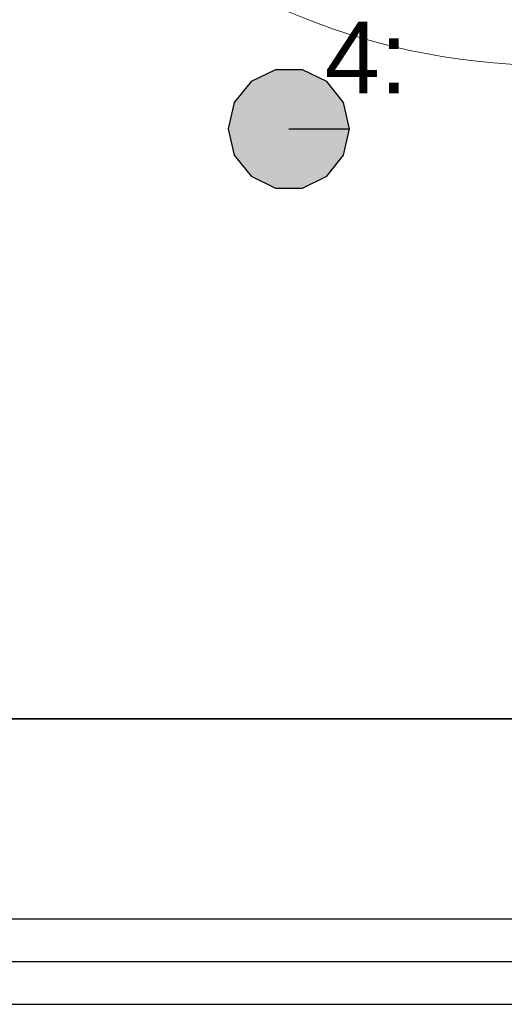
# Model space of a CAD drawing. Header units: millimetres. Extents: x -94648 to 68781, y -29623 to 11990.
# Tile 72 of 181: x -35219 to -35151, y -14324 to -14186. Entities that reach past the tile are written whole.
import ezdxf

# ---------------------------------------------------------------- set-up
doc = ezdxf.new("R2010")
doc.units = ezdxf.units.MM
doc.linetypes.add('BUD', pattern=[0])
for name, color, linetype in [('-podklad', 8, 'Continuous'), ('rexp_Leuchten_Besch', 7, 'Continuous'), ('rexp_Oprawy', 7, 'Continuous')]:
    doc.layers.add(name, color=color, linetype=linetype)
doc.layers.add('A_POWTARZALNE$0$A21_DRZWI_OKNA', color=153, linetype='Continuous', lineweight=15)
doc.layers.add('Area', color=6, linetype='Continuous', lineweight=35, plot=False)
doc.styles.get("Standard").update_dxf_attribs({"font": 'arial.ttf'})
doc.linetypes.add('ZIGZAG', pattern='A,0.00254,-5.08,[131,ltypeshp.shx,S=5.08,R=0,X=-5.08,Y=0],-10.16,[131,ltypeshp.shx,S=5.08,R=180,X=5.08,Y=0],-5.08', length=20.32254)

# ---------------------------------------------------------------- blocks, each defined once
blk = doc.blocks.new('A_POWTARZALNE$0$drzwi 104 mur')
at = {"color": 8, "linetype": 'Continuous'}
for p, q in [((0.14, 47), (0.14, 52)), ((10.14, 52), (10.14, 47)), ((0.14, 47), (-93.79, 47)), ((-93.79, 43.5), (-93.79, 47)), ((10.14, 47), (0.14, 47)), ((0.14, 43.5), (0.14, 47)), ((0.14, 43.5), (-93.79, 43.5)), ((24.7, 0), (-24.7, 0)), ((10.14, -47), (0.14, -47)), ((0.14, -47), (0.14, -52)), ((10.14, -52), (10.14, -47))]:
    blk.add_line(p, q, dxfattribs=at)
blk.add_arc((0.14, 47), 94, 182.1338, 270, dxfattribs=at)
blk = doc.blocks.new('Goscim_parter')
at = {"color": 8, "linetype": 'BUD'}
for p, q in [((-35263.06, -14283.74), (-34840.06, -14283.74)), ((-35275.06, -14311.74), (-34840.06, -14311.74)), ((-35275.06, -14323.74), (-34840.06, -14323.74))]:
    blk.add_line(p, q, dxfattribs=at)
at = {"color": 8, "linetype": 'ZIGZAG'}
blk.add_line((-35275.06, -14317.74), (-34840.06, -14317.74), dxfattribs=at)
at = {"color": 8}
blk.add_lwpolyline([(-34840.06, -14323.74), (-34840.06, -13943.36), (-35275.06, -13943.36), (-35263.06, -12350.74), (-36626.06, -12350.74), (-36626.06, -14323.74)], close=True, dxfattribs=at)
at = {"layer": 'Area', "color": 8, "linetype": 'BUD'}
for points in [[(-35275.06, -13970.74), (-34840.06, -13970.74), (-34840.06, -14283.74), (-35275.06, -14283.74)], [(-34840.06, -14118.74), (-35120.06, -14118.74), (-35120.06, -14099.74), (-35275.06, -14099.74), (-35275.06, -14283.74), (-34840.06, -14283.74), (-34840.06, -14118.74)]]:
    blk.add_lwpolyline(points, close=True, dxfattribs=at)
at = {"layer": 'A_POWTARZALNE$0$A21_DRZWI_OKNA', "color": 8, "xscale": -1, "rotation": 270.0000142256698}
blk.add_blockref('A_POWTARZALNE$0$drzwi 104 mur', (-35191.62, -14098.3), dxfattribs=at)
blk = doc.blocks.new('rexp_lib_17')
at = {"layer": 'rexp_Oprawy', "true_color": 0xff007f}
blk.add_hatch(color=230, dxfattribs=at).paths.add_polyline_path([(0.085, 0), (0.0766, 0.0369), (0.053, 0.0665), (0.0189, 0.0829), (-0.0189, 0.0829), (-0.053, 0.0665), (-0.0766, 0.0369), (-0.085, 0), (-0.0766, -0.0369), (-0.053, -0.0665), (-0.0189, -0.0829), (0.0189, -0.0829), (0.053, -0.0665), (0.0766, -0.0369)])
at = {"layer": 'rexp_Oprawy', "color": 230, "true_color": 0xff007f}
blk.add_lwpolyline([(0.085, 0), (0.0766, 0.0369), (0.053, 0.0665), (0.0189, 0.0829), (-0.0189, 0.0829), (-0.053, 0.0665), (-0.0766, 0.0369), (-0.085, 0), (-0.0766, -0.0369), (-0.053, -0.0665), (-0.0189, -0.0829), (0.0189, -0.0829), (0.053, -0.0665), (0.0766, -0.0369)], close=True, dxfattribs=at)
at = {"layer": 'rexp_Oprawy', "color": 7}
blk.add_lwpolyline([(0.085, 0), (0.0766, 0.0369), (0.053, 0.0665), (0.0189, 0.0829), (-0.0189, 0.0829), (-0.053, 0.0665), (-0.0766, 0.0369), (-0.085, 0), (-0.0766, -0.0369), (-0.053, -0.0665), (-0.0189, -0.0829), (0.0189, -0.0829), (0.053, -0.0665), (0.0766, -0.0369)], close=True, dxfattribs=at)
blk.add_lwpolyline([(0, 0), (0.085, 0)], dxfattribs=at)
at = {"layer": 'rexp_Leuchten_Besch', "flags": 8}
blk.add_attdef('Label', (0.05, 0.05), '', height=0.1, dxfattribs=at)

msp = doc.modelspace()

# ---------------------------------------------------------------- block references
at = {"layer": '-podklad'}
msp.add_blockref('Goscim_parter', (0, 0), dxfattribs=at)
at = {"layer": 'rexp_Oprawy'}
ref = msp.add_blockref('rexp_lib_17', (-35181.47527, -14201.04813, 250), dxfattribs=dict(at, xscale=100, yscale=100, zscale=100))
ref.add_attrib('Label', '4:', (-35176.47527, -14196.04813, 250), dxfattribs={"layer": 'rexp_Leuchten_Besch', "height": 10})

doc.saveas('drawing.dxf')
